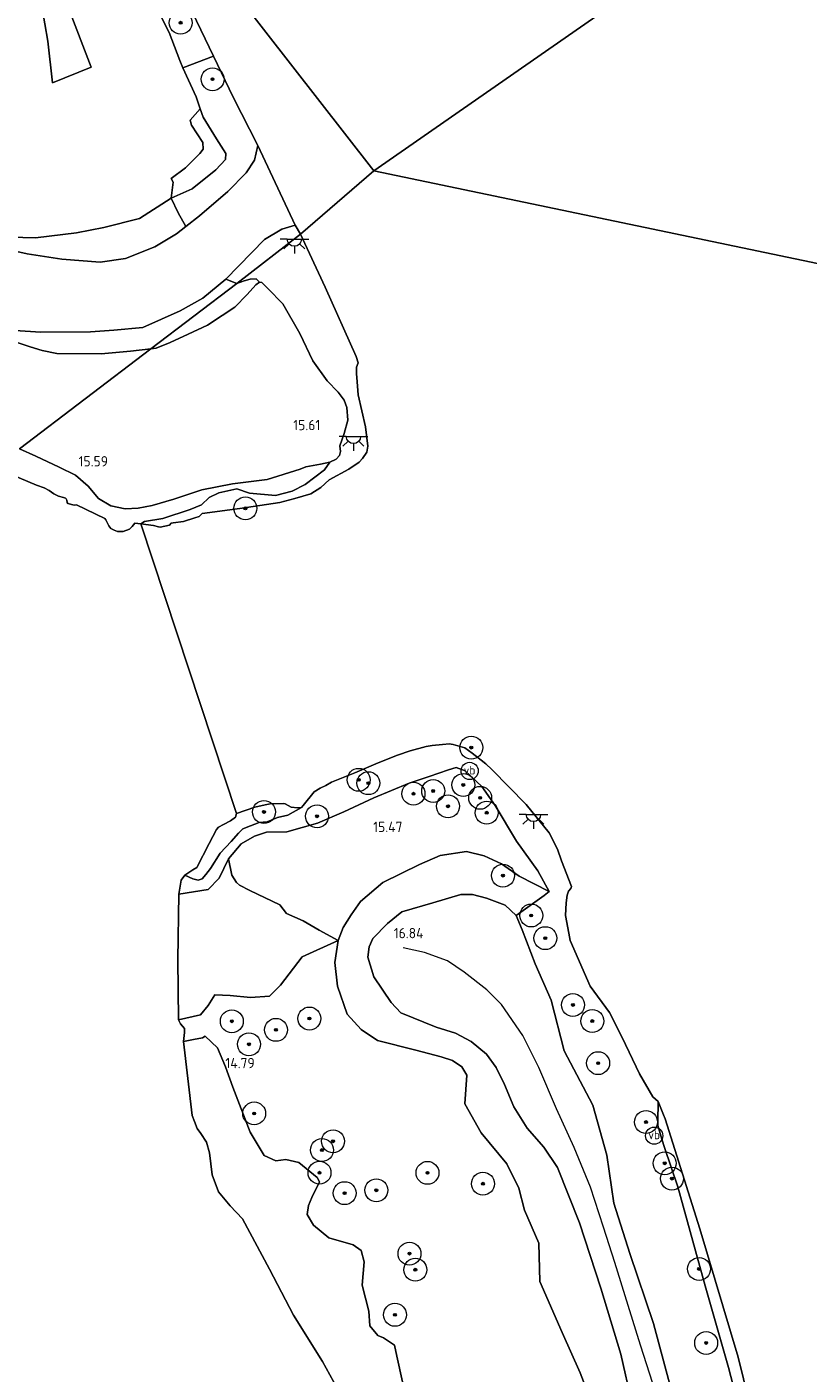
# Model space of a CAD drawing. Extents: x 196936 to 200438, y 361224 to 364196.
# Tile 132 of 256: x 198200 to 198337, y 362779 to 363014. Entities that reach past the tile are written whole.
import ezdxf
from ezdxf.enums import TextEntityAlignment as Align

# ---------------------------------------------------------------- set-up
doc = ezdxf.new("R2010")
doc.units = 0
for name, color, linetype, lineweight in [('B-ME-GR-BOOM-S', 90, 'Continuous', 25), ('B-ME-GR-GRAS-GV', 60, 'Continuous', 13), ('B-ME-GW-GROND_ZAND-GV', 7, 'Continuous', 18), ('B-ME-GW-OPHOGING_KRUIN-G', 90, 'Continuous', 18), ('B-ME-GW-TALUD_KRUIN-G', 90, 'Continuous', 18), ('B-ME-GW-TALUD_TEEN-G', 90, 'Continuous', 18), ('B-ME-IE-MEUBILAIR_WEGMEUBILAIR-S', 7, 'Continuous', 25), ('B-ME-OB-BEKLEDING_STEEN-GV', 30, 'Continuous', 18), ('B-ME-OB-BEKLEDING_STORTSTEEN-GV', 30, 'Continuous', 18), ('B-ME-OB-OEVERVOORZIENING-G', 7, 'Continuous', 18), ('B-ME-OG-HOOGTEPUNT-S', 7, 'Continuous', 25), ('B-ME-OG-TERREIN_GROEN-GV', 7, 'Continuous', 18), ('B-ME-OG-WATER_BEEK-GV', 150, 'Continuous', 18), ('B-ME-OG-WATER_POEL-GV', 7, 'Continuous', 18), ('B-ME-OG-WATER_RIVIER-GV', 130, 'Continuous', 18), ('B-ME-VH-VERHARDING_HALFVERHARDING-GV', 252, 'Continuous', 18), ('B-ME-VW-VERKEERSTEKEN_BORD-S', 7, 'Continuous', 25)]:
    doc.layers.add(name, color=color, linetype=linetype, lineweight=lineweight)
doc.styles.add('NLCS-ISO', font='NLCS-ISO.ttf')
doc.styles.add('NLCS-ISO-ANNOTATIVE-T18', font='NLCS-ISO.ttf', dxfattribs={"height": 1.8})

# ---------------------------------------------------------------- blocks, each defined once
blk = doc.blocks.new('SAL-HOOGTELABEL-SO')
at = {"color": 0, "linetype": 'ByBlock', "lineweight": -2, "style": 'NLCS-ISO-ANNOTATIVE-T18'}
blk.add_attdef('HOOGTE', text='', height=1.8, dxfattribs=at).set_placement((2.79, 0), align=Align.RIGHT)
blk = doc.blocks.new('SGR-BOOM_01-SO')
at = {"linetype": 'ByBlock', "lineweight": 18}
h = blk.add_hatch(color=0, dxfattribs=at)
h.dxf.hatch_style = 1
edge = h.paths.add_edge_path()
edge.add_arc((0, 0), 0.25, 0, 360)
at = {"color": 0, "linetype": 'ByBlock', "lineweight": 18}
for radius in [2, 0.25]:
    blk.add_circle((0, 0), radius, dxfattribs=at)
blk = doc.blocks.new('SKL-ET_OV_LICHTPUNT-SO')
at = {"color": 0, "linetype": 'ByBlock', "lineweight": 18}
for points in [[(-1.25, 0), (-2.5, 0)], [(1.25, 0), (2.5, 0)], [(-0.92, -0.85), (-1.83, -1.7)], [(0, -1.25), (0, -2.5)], [(0.92, -0.85), (1.83, -1.7)]]:
    blk.add_lwpolyline(points, dxfattribs=at)
blk.add_lwpolyline([(0, 0), (1.25, 0, -1), (-1.25, 0)], format="xyb", close=True, dxfattribs=at)
blk = doc.blocks.new('SIE-WEG_PAAL_VERKEERSBORD-SO')
at = {"color": 0, "linetype": 'ByBlock', "lineweight": 18}
blk.add_circle((0, 0), 1.5, dxfattribs=at)
at = {"color": 0, "linetype": 'ByBlock', "lineweight": 18, "style": 'NLCS-ISO'}
blk.add_text('vb', height=1.5, dxfattribs=at).set_placement((0, 0.13), align=Align.MIDDLE_CENTER)

msp = doc.modelspace()

# ---------------------------------------------------------------- linework, layer by layer
at = {"layer": 'B-ME-GR-GRAS-GV'}
for points in [[(198233.053, 363008.951, 14.4), (198227.669, 363006.953, 15.72), (198227.147, 363008.216, 15.72), (198225.27, 363013.081, 15.702), (198221.753, 363020.145, 15.686), (198218.401, 363026.616, 15.728), (198215.935, 363032.488, 15.749), (198213.049, 363037.683, 15.809), (198209.58, 363044.39, 15.86), (198206.946, 363049.683, 15.881), (198203.749, 363058.993, 15.894), (198200.334, 363066.254, 15.772), (198199.407, 363068.095, 15.894), (198201.383, 363065.573, 15.574), (198209.125, 363055.694, 14.774), (198217.81, 363044.519, 14.4), (198218.969, 363041.71, 14.4), (198221.562, 363034.661, 14.4), (198224.286, 363027.615, 14.4), (198227.864, 363019.809, 14.4)], [(198219.892, 362930.019, 14.954), (198217.632, 362929.908, 14.902), (198215.123, 362930.478, 14.942), (198212.942, 362931.713, 15.033), (198211.156, 362933.886, 15.372), (198208.971, 362935.784, 15.591), (198206.097, 362937.229, 15.762), (198202.05, 362939.126, 15.842), (198199.167, 362940.379, 15.84), (198222.091, 362957.845, 16.165), (198223.03, 362957.992, 16.176), (198225.461, 362958.971, 16.176), (198228.591, 362960.442, 16.12), (198231.984, 362961.973, 16.105), (198234.556, 362963.703, 16.041), (198236.78, 362965.15, 16.041), (198238.931, 362967.356, 16.025), (198240.413, 362969.022, 15.953), (198241.073, 362969.523, 15.965), (198241.463, 362969.427, 15.913), (198242.541, 362968.42, 15.953), (198245.151, 362965.715, 15.832), (198248.106, 362960.528, 15.708), (198250.384, 362955.794, 15.483), (198252.88, 362952.29, 15.455), (198254.792, 362950.293, 15.272), (198255.814, 362948.886, 15.183), (198256.328, 362947.601, 15.142), (198256.456, 362945.415, 15.089), (198255.848, 362943.086, 15.124), (198255.07, 362940.918, 15.163), (198255.204, 362939.934, 15.511), (198255.032, 362939.232, 15.666), (198254.422, 362938.595, 15.73), (198253.343, 362938.072, 15.762), (198251.688, 362937.731, 15.658), (198249.131, 362937.237, 15.507), (198248.164, 362936.852, 15.26), (198242.425, 362935.025, 15.161), (198236.359, 362934.313, 15.045), (198231.004, 362933.22, 15.037), (198226.121, 362931.644, 15.097), (198222.326, 362930.501, 15.005)], [(198285.942, 362871.902, 15.362), (198289.639, 362866.725, 15.286), (198291.639, 362863.123, 15.141), (198286.404, 362865.787, 15.727), (198283.322, 362867.948, 15.787), (198280.255, 362869.318, 15.747), (198277.21, 362870.102, 15.759), (198272.601, 362869.401, 15.747), (198268.975, 362867.796, 15.727), (198262.581, 362864.709, 15.783), (198258.7, 362861.383, 15.864), (198257.043, 362859.008, 15.88), (198255.638, 362856.82, 15.88), (198254.792, 362854.537, 15.88), (198251.498, 362856.36, 15.665), (198248.665, 362857.985, 15.484), (198245.754, 362859.289, 15.298), (198244.584, 362860.764, 15.339), (198239.384, 362863.307, 15.121), (198237.566, 362864.217, 15.075), (198237.043, 362864.685, 15.005), (198236.245, 362865.941, 15.013), (198235.656, 362868.83, 14.92), (198237.835, 362871.453, 14.963), (198240.169, 362872.756, 14.942), (198242.282, 362873.471, 15.006), (198245.814, 362873.525, 15.222), (198251.201, 362875.052, 15.303), (198255.758, 362877.019, 15.243), (198261.022, 362879.48, 15.189), (198267.179, 362882.029, 15.093), (198270.647, 362883.202, 15.012), (198274.074, 362884.341, 14.936), (198275.411, 362884.735, 14.947), (198276.932, 362884.204, 15.012), (198279.873, 362881.452, 15.152), (198282.215, 362878.155, 15.34)]]:
    msp.add_polyline3d(points, close=True, dxfattribs=at)
for points in [[(198198.847, 363032.716, 15.797), (198201.279, 363024.26, 15.766), (198203.086, 363017.631, 15.797), (198204.11, 363011.585, 15.818), (198204.961, 363004.314, 15.777), (198211.689, 363007.057, 15.722), (198207.743, 363017.379, 15.766), (198205.19, 363023.99, 15.79), (198202.407, 363031.877, 15.792), (198200.419, 363040.91, 15.842)], [(198221.753, 363020.145, 15.686), (198225.27, 363013.081, 15.702), (198227.147, 363008.216, 15.72), (198227.669, 363006.953, 15.72), (198230.015, 363001.861, 15.942), (198230.719, 362999.796, 15.949), (198228.935, 362997.782, 16.02), (198229.222, 362996.935, 16.024), (198231.151, 362993.868, 15.905), (198231.241, 362992.745, 15.905), (198230.636, 362991.988, 15.895), (198228.169, 362989.498, 15.979), (198225.66, 362987.591, 15.947), (198225.976, 362986.973, 15.954), (198225.645, 362984.167, 15.888), (198220.093, 362980.644, 15.96), (198213.898, 362979.046, 15.914), (198209.131, 362978.097, 15.653), (198201.982, 362977.265, 15.171), (198195.329, 362977.44, 14.817)], [(198196.698, 362959.694, 15.144), (198201.04, 362958.196, 15.56), (198203.128, 362957.597, 15.942), (198205.722, 362957.028, 16.084), (198213.457, 362957.004, 16.123), (198218.568, 362957.46, 16.157), (198222.091, 362957.845, 16.165), (198199.167, 362940.379, 15.84)], [(198300.275, 362770.575, 15.094), (198297.028, 362779.039, 15.089), (198293.896, 362786.108, 15.204), (198289.975, 362795.026, 15.2), (198289.818, 362801.698, 15.4), (198287.331, 362807.489, 15.465), (198286.312, 362811.305, 15.461), (198284.244, 362815.585, 15.424), (198279.755, 362820.993, 15.337), (198276.922, 362826.04, 15.498), (198277.273, 362831.055, 15.638), (198276.384, 362832.516, 15.626), (198274.746, 362833.62, 15.61), (198272.787, 362834.264, 15.57), (198268.333, 362835.391, 15.485), (198261.657, 362837.101, 15.275), (198258.802, 362839.001, 15.175), (198256.343, 362841.674, 15.219), (198254.682, 362846.6, 15.36), (198254.228, 362850.693, 15.694), (198254.792, 362854.537, 15.88), (198255.638, 362856.82, 15.88), (198257.043, 362859.008, 15.88), (198258.7, 362861.383, 15.864), (198262.581, 362864.709, 15.783), (198268.975, 362867.796, 15.727), (198272.601, 362869.401, 15.747), (198277.21, 362870.102, 15.759), (198280.255, 362869.318, 15.747), (198283.322, 362867.948, 15.787), (198286.404, 362865.787, 15.727), (198291.639, 362863.123, 15.141), (198290.755, 362862.422, 15.27), (198285.834, 362858.933, 16.374), (198283.952, 362860.715, 16.422), (198280.69, 362861.924, 16.535), (198278.21, 362862.612, 16.535), (198276.222, 362862.6, 16.502), (198271.318, 362861.148, 16.526), (198265.888, 362859.577, 16.398), (198263.405, 362857.535, 16.43), (198260.867, 362854.927, 16.422), (198260.174, 362853.442, 16.414), (198259.989, 362851.667, 16.237), (198261.043, 362848.183, 16.213), (198264.012, 362843.737, 16.092), (198265.719, 362841.914, 16.084), (198271.893, 362839.416, 16.076), (198275.272, 362838.344, 16.101), (198277.99, 362836.937, 16.141), (198280.673, 362834.711, 16.101), (198282.344, 362832.401, 16.157), (198283.843, 362829.389, 16.109), (198285.464, 362825.519, 16.165), (198287.786, 362821.809, 16.285), (198290.691, 362818.454, 16.326), (198293.051, 362814.9, 16.205), (198296.908, 362805.273, 16.285), (198300.659, 362793.853, 16.269), (198304.138, 362782.333, 16.229), (198306.039, 362773.845, 16.06)], [(198306.039, 362773.845, 16.06), (198304.138, 362782.333, 16.229), (198300.659, 362793.853, 16.269), (198296.908, 362805.273, 16.285), (198293.051, 362814.9, 16.205), (198290.691, 362818.454, 16.326), (198287.786, 362821.809, 16.285), (198285.464, 362825.519, 16.165), (198283.843, 362829.389, 16.109), (198282.344, 362832.401, 16.157), (198280.673, 362834.711, 16.101), (198277.99, 362836.937, 16.141), (198275.272, 362838.344, 16.101), (198271.893, 362839.416, 16.076), (198265.719, 362841.914, 16.084), (198264.012, 362843.737, 16.092), (198261.043, 362848.183, 16.213), (198259.989, 362851.667, 16.237), (198260.174, 362853.442, 16.414), (198260.867, 362854.927, 16.422), (198263.405, 362857.535, 16.43), (198265.888, 362859.577, 16.398), (198271.318, 362861.148, 16.526), (198276.222, 362862.6, 16.502), (198278.21, 362862.612, 16.535), (198280.69, 362861.924, 16.535), (198283.952, 362860.715, 16.422), (198285.834, 362858.933, 16.374), (198286.881, 362856.444, 16.358), (198289.161, 362850.504, 16.414), (198291.983, 362844.114, 16.439), (198294.211, 362835.299, 16.438), (198299.264, 362825.795, 16.197), (198301.693, 362817.095, 16.293), (198302.873, 362808.7, 16.374), (198305.692, 362799.906, 16.479), (198309.819, 362787.649, 16.478), (198313.545, 362773.752, 16.454)], [(198266.017, 362777.503, 14.688), (198265.047, 362781.994, 14.788), (198264.61, 362783.906, 14.838), (198262.728, 362785.18, 14.838), (198261.703, 362785.559, 14.751), (198260.315, 362787.272, 14.663), (198260.167, 362789.844, 14.58), (198258.985, 362794.344, 14.818), (198259.344, 362798.468, 14.701), (198258.795, 362800.45, 14.713), (198257.432, 362801.384, 14.659), (198253.181, 362802.634, 14.667), (198250.493, 362804.835, 14.809), (198249.357, 362806.702, 14.705), (198249.611, 362808.273, 14.713), (198250.21, 362809.675, 14.767), (198251.561, 362812.398, 14.968), (198251.11, 362813.195, 14.847), (198247.914, 362815.778, 14.876), (198245.641, 362816.332, 14.78), (198243.942, 362816.058, 14.788), (198241.849, 362816.997, 14.738), (198239.413, 362821.114, 14.893), (198236.418, 362828.935, 14.747), (198235.13, 362832.472, 14.667), (198233.711, 362835.826, 14.671), (198231.582, 362837.849, 14.638), (198231.128, 362837.573, 14.63), (198229.548, 362837.262, 14.705), (198227.772, 362836.904, 14.4), (198227.983, 362838.464, 14.4), (198227.989, 362839.183, 14.4), (198227.304, 362840.029, 14.4), (198226.911, 362840.676, 14.4), (198230.774, 362841.569, 14.569), (198232.121, 362843.219, 14.653), (198233.295, 362845.039, 14.653), (198235.939, 362844.954, 14.657), (198239.466, 362844.611, 14.857), (198242.815, 362844.81, 14.957), (198244.707, 362846.756, 14.912), (198248.536, 362851.712, 15.254), (198254.792, 362854.537, 15.88), (198254.228, 362850.693, 15.694), (198254.682, 362846.6, 15.36), (198256.343, 362841.674, 15.219), (198258.802, 362839.001, 15.175), (198261.657, 362837.101, 15.275), (198268.333, 362835.391, 15.485), (198272.787, 362834.264, 15.57), (198274.746, 362833.62, 15.61), (198276.384, 362832.516, 15.626), (198277.273, 362831.055, 15.638), (198276.922, 362826.04, 15.498), (198279.755, 362820.993, 15.337), (198284.244, 362815.585, 15.424), (198286.312, 362811.305, 15.461), (198287.331, 362807.489, 15.465), (198289.818, 362801.698, 15.4), (198289.975, 362795.026, 15.2), (198293.896, 362786.108, 15.204), (198297.028, 362779.039, 15.089), (198300.275, 362770.575, 15.094)]]:
    msp.add_polyline3d(points, dxfattribs=at)
at = {"layer": 'B-ME-GW-GROND_ZAND-GV'}
for points in [[(198195.329, 362977.44, 14.817), (198201.982, 362977.265, 15.171), (198209.131, 362978.097, 15.653), (198213.898, 362979.046, 15.914), (198220.093, 362980.644, 15.96), (198225.645, 362984.167, 15.888), (198226.891, 362981.622, 14.998), (198228.18, 362979.204, 14.4), (198226.58, 362977.962, 14.4), (198222.792, 362975.68, 14.4), (198217.665, 362973.641, 14.4), (198213.268, 362972.991, 14.4), (198206.59, 362973.5, 14.4), (198200.509, 362974.47, 14.4), (198194.258, 362975.869, 14.4)], [(198198.371, 362961.097, 14.4), (198202.908, 362960.803, 14.4), (198211.546, 362960.863, 14.4), (198215.632, 362961.107, 14.4), (198220.697, 362961.617, 14.4), (198227.246, 362964.495, 14.4), (198231.159, 362966.743, 14.4), (198235.205, 362970.048, 14.4), (198237.079, 362969.264, 15.072), (198222.091, 362957.845, 16.165), (198218.568, 362957.46, 16.157), (198213.457, 362957.004, 16.123), (198205.722, 362957.028, 16.084), (198203.128, 362957.597, 15.942), (198201.04, 362958.196, 15.56), (198196.698, 362959.694, 15.144)], [(198199.167, 362940.379, 15.84), (198202.05, 362939.126, 15.842), (198206.097, 362937.229, 15.762), (198208.971, 362935.784, 15.591), (198211.156, 362933.886, 15.372), (198212.942, 362931.713, 15.033), (198215.123, 362930.478, 14.942), (198217.632, 362929.908, 14.902), (198219.892, 362930.019, 14.954), (198222.326, 362930.501, 15.005), (198226.121, 362931.644, 15.097), (198231.004, 362933.22, 15.037), (198236.359, 362934.313, 15.045), (198242.425, 362935.025, 15.161), (198248.164, 362936.852, 15.26), (198249.131, 362937.237, 15.507), (198251.688, 362937.731, 15.658), (198253.343, 362938.072, 15.762), (198252.402, 362936.75, 14.89), (198249.018, 362934.181, 14.689), (198246.775, 362932.989, 14.684), (198243.881, 362932.252, 14.614), (198239.32, 362932.685, 14.639), (198237.086, 362933.442, 14.779), (198233.941, 362932.724, 14.717), (198232.297, 362931.894, 14.647), (198230.924, 362930.617, 14.651), (198228.99, 362929.816, 14.66), (198224.2, 362928.268, 14.594), (198221.014, 362927.73, 14.503), (198220.367, 362927.336, 14.4), (198219.316, 362927.401, 14.4), (198218.835, 362926.834, 14.4), (198218.384, 362926.388, 14.4), (198217.257, 362925.978, 14.4), (198216.309, 362925.952, 14.4), (198215.682, 362926.19, 14.4), (198215.116, 362926.5, 14.4), (198214.76, 362926.971, 14.4), (198214.587, 362927.313, 14.4), (198214.25, 362928.037, 14.4), (198214.047, 362928.258, 14.4), (198209.102, 362930.619, 14.4), (198208.699, 362930.546, 14.4), (198207.618, 362930.853, 14.4), (198207.496, 362931.053, 14.4), (198207.463, 362931.447, 14.4), (198207.351, 362931.688, 14.4), (198207.199, 362931.768, 14.4), (198206.845, 362931.897, 14.4), (198205.957, 362932.113, 14.4), (198205.158, 362932.522, 14.4), (198204.358, 362933.102, 14.4), (198203.488, 362933.571, 14.4), (198202.154, 362934.068, 14.4), (198194.907, 362937.117, 14.4)]]:
    msp.add_polyline3d(points, dxfattribs=at)
msp.add_polyline3d([(198223.03, 362957.992, 16.176), (198222.091, 362957.845, 16.165), (198237.079, 362969.264, 15.072), (198238.372, 362969.757, 15.289), (198239.46, 362970.043, 15.524), (198240.49, 362970.089, 15.668), (198241.073, 362969.523, 15.965), (198240.413, 362969.022, 15.953), (198238.931, 362967.356, 16.025), (198236.78, 362965.15, 16.041), (198234.556, 362963.703, 16.041), (198231.984, 362961.973, 16.105), (198228.591, 362960.442, 16.12), (198225.461, 362958.971, 16.176)], close=True, dxfattribs=at)
at = {"layer": 'B-ME-GW-OPHOGING_KRUIN-G'}
msp.add_polyline3d([(198309.725, 362777.182, 16.423), (198307.555, 362783.884, 16.444), (198305.412, 362790.812, 16.487), (198303.069, 362798.336, 16.53), (198301.107, 362804.518, 16.498), (198298.813, 362811.463, 16.53), (198295.949, 362818.436, 16.594), (198292.866, 362825.167, 16.675), (198289.835, 362832.349, 16.573), (198287.008, 362837.982, 16.541), (198283.275, 362843.374, 16.616), (198280.747, 362845.956, 16.734), (198276.787, 362849.045, 16.734), (198273.846, 362851.025, 16.755), (198269.847, 362852.439, 16.798), (198266.121, 362853.249, 16.884)], dxfattribs=at)
at = {"layer": 'B-ME-GW-TALUD_KRUIN-G'}
for points in [[(198221.753, 363020.145, 15.686), (198225.27, 363013.081, 15.702), (198227.147, 363008.216, 15.72), (198227.669, 363006.953, 15.72), (198230.015, 363001.861, 15.942), (198230.719, 362999.796, 15.949), (198231.25, 362998.317, 15.897), (198233.543, 362994.562, 15.775), (198235.206, 362991.955, 15.752), (198235.13, 362990.913, 15.767), (198233.447, 362989.115, 15.847), (198229.288, 362985.822, 15.866), (198225.645, 362984.167, 15.888), (198220.093, 362980.644, 15.96), (198213.898, 362979.046, 15.914), (198209.131, 362978.097, 15.653), (198201.982, 362977.265, 15.171), (198195.329, 362977.44, 14.817)], [(198154.15, 362978.388, 14.984), (198157.781, 362976.085, 14.987), (198163.974, 362973.141, 15.008), (198171.262, 362969.724, 15.05), (198176.778, 362967.183, 15.071), (198183.909, 362964.14, 14.974), (198190.15, 362961.731, 14.956), (198196.698, 362959.694, 15.144), (198201.04, 362958.196, 15.56), (198203.128, 362957.597, 15.942), (198205.722, 362957.028, 16.084), (198213.457, 362957.004, 16.123), (198218.568, 362957.46, 16.157), (198222.091, 362957.845, 16.165)], [(198222.091, 362957.845, 16.165), (198223.03, 362957.992, 16.176), (198225.461, 362958.971, 16.176), (198228.591, 362960.442, 16.12), (198231.984, 362961.973, 16.105), (198234.556, 362963.703, 16.041), (198236.78, 362965.15, 16.041), (198238.931, 362967.356, 16.025), (198240.413, 362969.022, 15.953), (198241.073, 362969.523, 15.965), (198241.463, 362969.427, 15.913), (198242.541, 362968.42, 15.953), (198245.151, 362965.715, 15.832), (198248.106, 362960.528, 15.708), (198250.384, 362955.794, 15.483), (198252.88, 362952.29, 15.455), (198254.792, 362950.293, 15.272), (198255.814, 362948.886, 15.183), (198256.328, 362947.601, 15.142), (198256.456, 362945.415, 15.089), (198255.848, 362943.086, 15.124), (198255.07, 362940.918, 15.163), (198255.204, 362939.934, 15.511), (198255.032, 362939.232, 15.666), (198254.422, 362938.595, 15.73), (198253.343, 362938.072, 15.762), (198251.688, 362937.731, 15.658), (198249.131, 362937.237, 15.507), (198248.164, 362936.852, 15.26), (198242.425, 362935.025, 15.161), (198236.359, 362934.313, 15.045), (198231.004, 362933.22, 15.037), (198226.121, 362931.644, 15.097), (198222.326, 362930.501, 15.005), (198219.892, 362930.019, 14.954), (198217.632, 362929.908, 14.902), (198215.123, 362930.478, 14.942), (198212.942, 362931.713, 15.033), (198211.156, 362933.886, 15.372), (198208.971, 362935.784, 15.591), (198206.097, 362937.229, 15.762), (198202.05, 362939.126, 15.842), (198199.167, 362940.379, 15.84)], [(198227.012, 362862.661, 14.4), (198232.122, 362863.436, 14.902), (198234.003, 362865.456, 14.899), (198235.656, 362868.83, 14.92), (198237.835, 362871.453, 14.963), (198240.169, 362872.756, 14.942), (198242.282, 362873.471, 15.006), (198245.814, 362873.525, 15.222), (198251.201, 362875.052, 15.303), (198255.758, 362877.019, 15.243), (198261.022, 362879.48, 15.189), (198267.179, 362882.029, 15.093), (198270.647, 362883.202, 15.012), (198274.074, 362884.341, 14.936), (198275.411, 362884.735, 14.947), (198276.932, 362884.204, 15.012), (198279.873, 362881.452, 15.152), (198282.215, 362878.155, 15.34), (198285.942, 362871.902, 15.362), (198289.639, 362866.725, 15.286), (198291.639, 362863.123, 15.141)], [(198306.039, 362773.845, 16.06), (198304.138, 362782.333, 16.229), (198300.659, 362793.853, 16.269), (198296.908, 362805.273, 16.285), (198293.051, 362814.9, 16.205), (198290.691, 362818.454, 16.326), (198287.786, 362821.809, 16.285), (198285.464, 362825.519, 16.165), (198283.843, 362829.389, 16.109), (198282.344, 362832.401, 16.157), (198280.673, 362834.711, 16.101), (198277.99, 362836.937, 16.141), (198275.272, 362838.344, 16.101), (198271.893, 362839.416, 16.076), (198265.719, 362841.914, 16.084), (198264.012, 362843.737, 16.092), (198261.043, 362848.183, 16.213), (198259.989, 362851.667, 16.237), (198260.174, 362853.442, 16.414), (198260.867, 362854.927, 16.422), (198263.405, 362857.535, 16.43), (198265.888, 362859.577, 16.398), (198271.318, 362861.148, 16.526), (198276.222, 362862.6, 16.502), (198278.21, 362862.612, 16.535), (198280.69, 362861.924, 16.535), (198283.952, 362860.715, 16.422), (198285.834, 362858.933, 16.374), (198286.881, 362856.444, 16.358), (198289.161, 362850.504, 16.414), (198291.983, 362844.114, 16.439), (198294.211, 362835.299, 16.438), (198299.264, 362825.795, 16.197), (198301.693, 362817.095, 16.293), (198302.873, 362808.7, 16.374), (198305.692, 362799.906, 16.479), (198309.819, 362787.649, 16.478), (198313.545, 362773.752, 16.454)]]:
    msp.add_polyline3d(points, dxfattribs=at)
at = {"layer": 'B-ME-GW-TALUD_TEEN-G'}
msp.add_polyline3d([(198291.639, 362863.123, 15.141), (198286.404, 362865.787, 15.727), (198283.322, 362867.948, 15.787), (198280.255, 362869.318, 15.747), (198277.21, 362870.102, 15.759), (198272.601, 362869.401, 15.747), (198268.975, 362867.796, 15.727), (198262.581, 362864.709, 15.783), (198258.7, 362861.383, 15.864), (198257.043, 362859.008, 15.88), (198255.638, 362856.82, 15.88), (198254.792, 362854.537, 15.88), (198254.228, 362850.693, 15.694), (198254.682, 362846.6, 15.36), (198256.343, 362841.674, 15.219), (198258.802, 362839.001, 15.175), (198261.657, 362837.101, 15.275), (198268.333, 362835.391, 15.485), (198272.787, 362834.264, 15.57), (198274.746, 362833.62, 15.61), (198276.384, 362832.516, 15.626), (198277.273, 362831.055, 15.638), (198276.922, 362826.04, 15.498), (198279.755, 362820.993, 15.337), (198284.244, 362815.585, 15.424), (198286.312, 362811.305, 15.461), (198287.331, 362807.489, 15.465), (198289.818, 362801.698, 15.4), (198289.975, 362795.026, 15.2), (198293.896, 362786.108, 15.204), (198297.028, 362779.039, 15.089), (198300.275, 362770.575, 15.094)], dxfattribs=at)
at = {"layer": 'B-ME-OB-BEKLEDING_STEEN-GV'}
for points in [[(198230.583, 362981.069, 14.4), (198228.18, 362979.204, 14.4), (198226.891, 362981.622, 14.998), (198225.645, 362984.167, 15.888), (198229.288, 362985.822, 15.866), (198233.447, 362989.115, 15.847), (198235.13, 362990.913, 15.767), (198235.206, 362991.955, 15.752), (198233.543, 362994.562, 15.775), (198231.25, 362998.317, 15.897), (198230.719, 362999.796, 15.949), (198230.015, 363001.861, 15.942), (198227.669, 363006.953, 15.72), (198233.053, 363008.951, 14.4), (198236.47, 363001.818, 14.4), (198240.79, 362993.397, 14.4), (198240.208, 362990.84, 14.4), (198238.734, 362988.579, 14.4), (198235.545, 362985.314, 14.4)], [(198229.288, 362985.822, 15.866), (198225.645, 362984.167, 15.888), (198225.976, 362986.973, 15.954), (198225.66, 362987.591, 15.947), (198228.169, 362989.498, 15.979), (198230.636, 362991.988, 15.895), (198231.241, 362992.745, 15.905), (198231.151, 362993.868, 15.905), (198229.222, 362996.935, 16.024), (198228.935, 362997.782, 16.02), (198230.719, 362999.796, 15.949), (198231.25, 362998.317, 15.897), (198233.543, 362994.562, 15.775), (198235.206, 362991.955, 15.752), (198235.13, 362990.913, 15.767), (198233.447, 362989.115, 15.847)], [(198248.23, 362977.917, 14.4), (198252.515, 362968.609, 14.4), (198257.96, 362956.539, 14.4), (198258.289, 362955.432, 14.4), (198257.981, 362954.694, 14.4), (198257.998, 362953.534, 14.4), (198258.127, 362952.133, 14.4), (198258.292, 362949.825, 14.4), (198259.545, 362944.256, 14.4), (198259.808, 362942.351, 14.4), (198259.998, 362940.85, 14.4), (198259.792, 362939.83, 14.4), (198259.012, 362938.736, 14.4), (198258.471, 362938.098, 14.4), (198256.664, 362936.827, 14.4), (198253.216, 362934.971, 14.4), (198251.781, 362933.652, 14.4), (198250.013, 362932.542, 14.4), (198247.254, 362931.76, 14.4), (198244.637, 362931.029, 14.4), (198237.614, 362929.959, 14.4), (198231.074, 362929.114, 14.4), (198230.513, 362928.566, 14.4), (198229.778, 362928.36, 14.4), (198227.775, 362927.693, 14.4), (198225.971, 362927.491, 14.4), (198225.649, 362927.398, 14.4), (198225.358, 362927.084, 14.4), (198223.727, 362926.711, 14.4), (198223.444, 362926.78, 14.4), (198222.555, 362926.997, 14.4), (198220.367, 362927.336, 14.4), (198221.014, 362927.73, 14.503), (198224.2, 362928.268, 14.594), (198228.99, 362929.816, 14.66), (198230.924, 362930.617, 14.651), (198232.297, 362931.894, 14.647), (198233.941, 362932.724, 14.717), (198237.086, 362933.442, 14.779), (198239.32, 362932.685, 14.639), (198243.881, 362932.252, 14.614), (198246.775, 362932.989, 14.684), (198249.018, 362934.181, 14.689), (198252.402, 362936.75, 14.89), (198253.343, 362938.072, 15.762), (198254.422, 362938.595, 15.73), (198255.032, 362939.232, 15.666), (198255.204, 362939.934, 15.511), (198255.07, 362940.918, 15.163), (198255.848, 362943.086, 15.124), (198256.456, 362945.415, 15.089), (198256.328, 362947.601, 15.142), (198255.814, 362948.886, 15.183), (198254.792, 362950.293, 15.272), (198252.88, 362952.29, 15.455), (198250.384, 362955.794, 15.483), (198248.106, 362960.528, 15.708), (198245.151, 362965.715, 15.832), (198242.541, 362968.42, 15.953), (198241.463, 362969.427, 15.913), (198241.073, 362969.523, 15.965), (198240.49, 362970.089, 15.668), (198239.46, 362970.043, 15.524), (198238.372, 362969.757, 15.289), (198237.079, 362969.264, 15.072)], [(198248.23, 362977.917, 14.4), (198237.079, 362969.264, 15.072), (198235.205, 362970.048, 14.4), (198241.963, 362976.938, 14.4), (198244.989, 362978.76, 14.4), (198247.26, 362979.437, 14.4)]]:
    msp.add_polyline3d(points, close=True, dxfattribs=at)
msp.add_polyline3d([(198313.545, 362773.752, 16.454), (198309.819, 362787.649, 16.478), (198305.692, 362799.906, 16.479), (198302.873, 362808.7, 16.374), (198301.693, 362817.095, 16.293), (198299.264, 362825.795, 16.197), (198294.211, 362835.299, 16.438), (198291.983, 362844.114, 16.439), (198289.161, 362850.504, 16.414), (198286.881, 362856.444, 16.358), (198285.834, 362858.933, 16.374), (198290.755, 362862.422, 15.27), (198291.639, 362863.123, 15.141), (198289.639, 362866.725, 15.286), (198285.942, 362871.902, 15.362), (198282.215, 362878.155, 15.34), (198279.873, 362881.452, 15.152), (198276.932, 362884.204, 15.012), (198275.411, 362884.735, 14.947), (198274.074, 362884.341, 14.936), (198270.647, 362883.202, 15.012), (198267.179, 362882.029, 15.093), (198261.022, 362879.48, 15.189), (198255.758, 362877.019, 15.243), (198251.201, 362875.052, 15.303), (198245.814, 362873.525, 15.222), (198242.282, 362873.471, 15.006), (198240.169, 362872.756, 14.942), (198237.835, 362871.453, 14.963), (198235.656, 362868.83, 14.92), (198234.003, 362865.456, 14.899), (198232.122, 362863.436, 14.902), (198227.012, 362862.661, 14.4), (198227.388, 362865.072, 14.4), (198228.032, 362865.975, 14.4), (198229.419, 362865.338, 14.437), (198230.38, 362865.061, 14.483), (198231.085, 362865.318, 14.479), (198231.696, 362866.068, 14.512), (198232.517, 362867.153, 14.621), (198234.196, 362869.829, 14.6), (198236.101, 362871.849, 14.608), (198237.395, 362873.291, 14.562), (198238.177, 362874.042, 14.6), (198239.506, 362874.575, 14.616), (198241.017, 362875.15, 14.704), (198242.379, 362875.29, 14.662), (198244.232, 362876.038, 14.687), (198246.006, 362876.463, 14.587), (198248.411, 362877.802, 14.4), (198248.708, 362878.153, 14.4), (198250.597, 362880.488, 14.4), (198251.651, 362881.163, 14.4), (198252.616, 362881.647, 14.4), (198253.641, 362882.202, 14.4), (198257.723, 362883.833, 14.4), (198261.745, 362885.563, 14.4), (198265.17, 362886.93, 14.4), (198267.381, 362887.662, 14.4), (198270.151, 362888.426, 14.4), (198271.208, 362888.592, 14.4), (198272.993, 362888.792, 14.4), (198274.2, 362888.879, 14.4), (198274.49, 362888.851, 14.4), (198274.85, 362888.763, 14.4), (198276.91, 362888.176, 14.4), (198277.559, 362887.721, 14.4), (198278.172, 362887.275, 14.4), (198279.776, 362886.037, 14.4), (198280.588, 362885.374, 14.4), (198281.621, 362884.402, 14.4), (198287.595, 362878.329, 14.4), (198291.586, 362873.332, 14.4), (198293.06, 362870.517, 14.4), (198293.75, 362868.485, 14.4), (198295.493, 362863.994, 14.4), (198295.406, 362863.635, 14.4), (198294.96, 362863.194, 14.4), (198294.735, 362862.445, 14.4), (198294.583, 362861.128, 14.4), (198294.466, 362858.913, 14.4), (198295.023, 362855.816, 14.4), (198295.26, 362854.531, 14.4), (198298.786, 362846.605, 14.4), (198302.145, 362841.979, 14.4), (198304.382, 362837.624, 14.4), (198307.4, 362831.261, 14.4), (198309.727, 362827.266, 14.4), (198310.619, 362826.414, 14.4), (198310.58, 362822.903, 14.617), (198310.554, 362822.273, 14.613), (198311.278, 362819.847, 14.613), (198311.727, 362818.38, 14.609), (198314.097, 362811.563, 14.679), (198318.826, 362794.249, 14.671), (198322.897, 362779.98, 14.675), (198327.171, 362763.584, 14.675)], dxfattribs=at)
at = {"layer": 'B-ME-OB-BEKLEDING_STORTSTEEN-GV'}
msp.add_polyline3d([(198246.597, 362877.82, 14.4), (198247.674, 362877.727, 14.4), (198248.411, 362877.802, 14.4), (198246.006, 362876.463, 14.587), (198244.232, 362876.038, 14.687), (198242.379, 362875.29, 14.662), (198241.017, 362875.15, 14.704), (198239.506, 362874.575, 14.616), (198238.177, 362874.042, 14.6), (198237.395, 362873.291, 14.562), (198236.101, 362871.849, 14.608), (198234.196, 362869.829, 14.6), (198232.517, 362867.153, 14.621), (198231.696, 362866.068, 14.512), (198231.085, 362865.318, 14.479), (198230.38, 362865.061, 14.483), (198229.419, 362865.338, 14.437), (198228.032, 362865.975, 14.4), (198229.446, 362866.902, 14.4), (198230.143, 362867.326, 14.4), (198232.267, 362871.516, 14.4), (198233.532, 362873.921, 14.4), (198233.926, 362874.314, 14.4), (198234.771, 362874.828, 14.4), (198235.985, 362875.464, 14.4), (198236.86, 362876.098, 14.4), (198237.05, 362876.726, 14.4), (198240.238, 362877.812, 14.4), (198242.041, 362878.262, 14.4), (198242.935, 362878.417, 14.4), (198245.199, 362878.5, 14.4), (198245.559, 362878.413, 14.4)], close=True, dxfattribs=at)
msp.add_polyline3d([(198327.171, 362763.584, 14.675), (198322.897, 362779.98, 14.675), (198318.826, 362794.249, 14.671), (198314.097, 362811.563, 14.679), (198311.727, 362818.38, 14.609), (198311.278, 362819.847, 14.613), (198310.554, 362822.273, 14.613), (198310.58, 362822.903, 14.617), (198310.619, 362826.414, 14.4), (198311.593, 362824.122, 14.4), (198311.883, 362823.44, 14.4), (198317.898, 362804.202, 14.4), (198324.62, 362781.788, 14.4), (198329.277, 362762.881, 14.4)], dxfattribs=at)
at = {"layer": 'B-ME-OB-OEVERVOORZIENING-G'}
for points in [[(198217.81, 363044.519, 14.4), (198218.969, 363041.71, 14.4), (198221.562, 363034.661, 14.4), (198224.286, 363027.615, 14.4), (198227.864, 363019.809, 14.4), (198233.053, 363008.951, 14.4), (198236.47, 363001.818, 14.4), (198240.79, 362993.397, 14.4)], [(198220.367, 362927.336, 14.4), (198222.555, 362926.997, 14.4), (198223.444, 362926.78, 14.4), (198223.727, 362926.711, 14.4), (198225.358, 362927.084, 14.4), (198225.649, 362927.398, 14.4), (198225.971, 362927.491, 14.4), (198227.775, 362927.693, 14.4), (198229.778, 362928.36, 14.4), (198230.513, 362928.566, 14.4), (198231.074, 362929.114, 14.4), (198237.614, 362929.959, 14.4), (198244.637, 362931.029, 14.4), (198247.254, 362931.76, 14.4), (198250.013, 362932.542, 14.4), (198251.781, 362933.652, 14.4), (198253.216, 362934.971, 14.4), (198256.664, 362936.827, 14.4), (198258.471, 362938.098, 14.4), (198259.012, 362938.736, 14.4), (198259.792, 362939.83, 14.4), (198259.998, 362940.85, 14.4), (198259.808, 362942.351, 14.4), (198259.545, 362944.256, 14.4), (198258.292, 362949.825, 14.4), (198258.127, 362952.133, 14.4), (198257.998, 362953.534, 14.4), (198257.981, 362954.694, 14.4), (198258.289, 362955.432, 14.4), (198257.96, 362956.539, 14.4), (198252.515, 362968.609, 14.4), (198248.23, 362977.917, 14.4)], [(198247.26, 362979.437, 14.4), (198248.23, 362977.917, 14.4)], [(198295.493, 362863.994, 14.4), (198293.75, 362868.485, 14.4), (198293.06, 362870.517, 14.4), (198291.586, 362873.332, 14.4), (198287.595, 362878.329, 14.4), (198281.621, 362884.402, 14.4), (198280.588, 362885.374, 14.4), (198279.776, 362886.037, 14.4), (198278.172, 362887.275, 14.4), (198277.559, 362887.721, 14.4), (198276.91, 362888.176, 14.4), (198274.85, 362888.763, 14.4), (198274.49, 362888.851, 14.4), (198274.2, 362888.879, 14.4), (198272.993, 362888.792, 14.4), (198271.208, 362888.592, 14.4), (198270.151, 362888.426, 14.4), (198267.381, 362887.662, 14.4), (198265.17, 362886.93, 14.4), (198261.745, 362885.563, 14.4), (198257.723, 362883.833, 14.4), (198253.641, 362882.202, 14.4), (198252.616, 362881.647, 14.4), (198251.651, 362881.163, 14.4), (198250.597, 362880.488, 14.4), (198248.708, 362878.153, 14.4), (198248.411, 362877.802, 14.4), (198247.674, 362877.727, 14.4), (198246.597, 362877.82, 14.4), (198245.559, 362878.413, 14.4), (198245.199, 362878.5, 14.4), (198242.935, 362878.417, 14.4), (198242.041, 362878.262, 14.4), (198240.238, 362877.812, 14.4), (198237.05, 362876.726, 14.4)], [(198329.277, 362762.881, 14.4), (198324.62, 362781.788, 14.4), (198317.898, 362804.202, 14.4), (198311.883, 362823.44, 14.4), (198311.593, 362824.122, 14.4), (198310.619, 362826.414, 14.4), (198309.727, 362827.266, 14.4), (198307.4, 362831.261, 14.4), (198304.382, 362837.624, 14.4), (198302.145, 362841.979, 14.4), (198298.786, 362846.605, 14.4), (198295.26, 362854.531, 14.4), (198295.023, 362855.816, 14.4), (198294.466, 362858.913, 14.4), (198294.583, 362861.128, 14.4), (198294.735, 362862.445, 14.4), (198294.96, 362863.194, 14.4), (198295.406, 362863.635, 14.4), (198295.493, 362863.994, 14.4)]]:
    msp.add_polyline3d(points, dxfattribs=at)
at = {"layer": 'B-ME-OG-TERREIN_GROEN-GV'}
msp.add_polyline3d([(198244.707, 362846.756, 14.912), (198242.815, 362844.81, 14.957), (198239.466, 362844.611, 14.857), (198235.939, 362844.954, 14.657), (198233.295, 362845.039, 14.653), (198232.121, 362843.219, 14.653), (198230.774, 362841.569, 14.569), (198226.911, 362840.676, 14.4), (198226.809, 362851.218, 14.4), (198227.012, 362862.661, 14.4), (198232.122, 362863.436, 14.902), (198234.003, 362865.456, 14.899), (198235.656, 362868.83, 14.92), (198236.245, 362865.941, 15.013), (198237.043, 362864.685, 15.005), (198237.566, 362864.217, 15.075), (198239.384, 362863.307, 15.121), (198244.584, 362860.764, 15.339), (198245.754, 362859.289, 15.298), (198248.665, 362857.985, 15.484), (198251.498, 362856.36, 15.665), (198254.792, 362854.537, 15.88), (198248.536, 362851.712, 15.254)], close=True, dxfattribs=at)
msp.add_polyline3d([(198254.627, 362776.413, 14.4), (198252.072, 362781.065, 14.4), (198246.998, 362789.129, 14.4), (198242.804, 362797.149, 14.4), (198238.086, 362805.976, 14.4), (198235.924, 362808.241, 14.4), (198233.891, 362810.688, 14.4), (198232.785, 362813.629, 14.4), (198232.363, 362817.464, 14.4), (198231.802, 362819.339, 14.4), (198230.814, 362820.853, 14.4), (198230.179, 362821.728, 14.4), (198229.712, 362822.945, 14.4), (198229.287, 362823.981, 14.4), (198227.772, 362836.904, 14.4), (198229.548, 362837.262, 14.705), (198231.128, 362837.573, 14.63), (198231.582, 362837.849, 14.638), (198233.711, 362835.826, 14.671), (198235.13, 362832.472, 14.667), (198236.418, 362828.935, 14.747), (198239.413, 362821.114, 14.893), (198241.849, 362816.997, 14.738), (198243.942, 362816.058, 14.788), (198245.641, 362816.332, 14.78), (198247.914, 362815.778, 14.876), (198251.11, 362813.195, 14.847), (198251.561, 362812.398, 14.968), (198250.21, 362809.675, 14.767), (198249.611, 362808.273, 14.713), (198249.357, 362806.702, 14.705), (198250.493, 362804.835, 14.809), (198253.181, 362802.634, 14.667), (198257.432, 362801.384, 14.659), (198258.795, 362800.45, 14.713), (198259.344, 362798.468, 14.701), (198258.985, 362794.344, 14.818), (198260.167, 362789.844, 14.58), (198260.315, 362787.272, 14.663), (198261.703, 362785.559, 14.751), (198262.728, 362785.18, 14.838), (198264.61, 362783.906, 14.838), (198265.047, 362781.994, 14.788), (198266.017, 362777.503, 14.688)], dxfattribs=at)
at = {"layer": 'B-ME-OG-WATER_BEEK-GV'}
msp.add_polyline3d([(198194.258, 362975.869, 14.4), (198200.509, 362974.47, 14.4), (198206.59, 362973.5, 14.4), (198213.268, 362972.991, 14.4), (198217.665, 362973.641, 14.4), (198222.792, 362975.68, 14.4), (198226.58, 362977.962, 14.4), (198228.18, 362979.204, 14.4), (198230.583, 362981.069, 14.4), (198235.545, 362985.314, 14.4), (198238.734, 362988.579, 14.4), (198240.208, 362990.84, 14.4), (198240.79, 362993.397, 14.4), (198247.26, 362979.437, 14.4), (198244.989, 362978.76, 14.4), (198241.963, 362976.938, 14.4), (198235.205, 362970.048, 14.4), (198231.159, 362966.743, 14.4), (198227.246, 362964.495, 14.4), (198220.697, 362961.617, 14.4), (198215.632, 362961.107, 14.4), (198211.546, 362960.863, 14.4), (198202.908, 362960.803, 14.4), (198198.371, 362961.097, 14.4)], dxfattribs=at)
at = {"layer": 'B-ME-OG-WATER_POEL-GV'}
msp.add_polyline3d([(198194.907, 362937.117, 14.4), (198202.154, 362934.068, 14.4), (198203.488, 362933.571, 14.4), (198204.358, 362933.102, 14.4), (198205.158, 362932.522, 14.4), (198205.957, 362932.113, 14.4), (198206.845, 362931.897, 14.4), (198207.199, 362931.768, 14.4), (198207.351, 362931.688, 14.4), (198207.463, 362931.447, 14.4), (198207.496, 362931.053, 14.4), (198207.618, 362930.853, 14.4), (198208.699, 362930.546, 14.4), (198209.102, 362930.619, 14.4), (198214.047, 362928.258, 14.4), (198214.25, 362928.037, 14.4), (198214.587, 362927.313, 14.4), (198214.76, 362926.971, 14.4), (198215.116, 362926.5, 14.4), (198215.682, 362926.19, 14.4), (198216.309, 362925.952, 14.4), (198217.257, 362925.978, 14.4), (198218.384, 362926.388, 14.4), (198218.835, 362926.834, 14.4), (198219.316, 362927.401, 14.4), (198220.367, 362927.336, 14.4), (198237.05, 362876.726, 14.4), (198236.86, 362876.098, 14.4), (198235.985, 362875.464, 14.4), (198234.771, 362874.828, 14.4), (198233.926, 362874.314, 14.4), (198233.532, 362873.921, 14.4), (198232.267, 362871.516, 14.4), (198230.143, 362867.326, 14.4), (198229.446, 362866.902, 14.4), (198228.032, 362865.975, 14.4), (198227.388, 362865.072, 14.4), (198227.012, 362862.661, 14.4), (198226.809, 362851.218, 14.4), (198226.911, 362840.676, 14.4), (198227.304, 362840.029, 14.4), (198227.989, 362839.183, 14.4), (198227.983, 362838.464, 14.4), (198227.772, 362836.904, 14.4), (198229.287, 362823.981, 14.4), (198229.712, 362822.945, 14.4), (198230.179, 362821.728, 14.4), (198230.814, 362820.853, 14.4), (198231.802, 362819.339, 14.4), (198232.363, 362817.464, 14.4), (198232.785, 362813.629, 14.4), (198233.891, 362810.688, 14.4), (198235.924, 362808.241, 14.4), (198238.086, 362805.976, 14.4), (198242.804, 362797.149, 14.4), (198246.998, 362789.129, 14.4), (198252.072, 362781.065, 14.4), (198254.627, 362776.413, 14.4)], dxfattribs=at)
at = {"layer": 'B-ME-OG-WATER_RIVIER-GV'}
for points in [[(198370.5731, 363065.1807, 14.202), (198261.013, 362988.926, 14.4), (198217.81, 363044.519, 14.4)], [(198329.277, 362762.881, 14.4), (198324.62, 362781.788, 14.4), (198317.898, 362804.202, 14.4), (198311.883, 362823.44, 14.4), (198311.593, 362824.122, 14.4), (198310.619, 362826.414, 14.4), (198309.727, 362827.266, 14.4), (198307.4, 362831.261, 14.4), (198304.382, 362837.624, 14.4), (198302.145, 362841.979, 14.4), (198298.786, 362846.605, 14.4), (198295.26, 362854.531, 14.4), (198295.023, 362855.816, 14.4), (198294.466, 362858.913, 14.4), (198294.583, 362861.128, 14.4), (198294.735, 362862.445, 14.4), (198294.96, 362863.194, 14.4), (198295.406, 362863.635, 14.4), (198295.493, 362863.994, 14.4), (198293.75, 362868.485, 14.4), (198293.06, 362870.517, 14.4), (198291.586, 362873.332, 14.4), (198287.595, 362878.329, 14.4), (198281.621, 362884.402, 14.4), (198280.588, 362885.374, 14.4), (198279.776, 362886.037, 14.4), (198278.172, 362887.275, 14.4), (198277.559, 362887.721, 14.4), (198276.91, 362888.176, 14.4), (198274.85, 362888.763, 14.4), (198274.49, 362888.851, 14.4), (198274.2, 362888.879, 14.4), (198272.993, 362888.792, 14.4), (198271.208, 362888.592, 14.4), (198270.151, 362888.426, 14.4), (198267.381, 362887.662, 14.4), (198265.17, 362886.93, 14.4), (198261.745, 362885.563, 14.4), (198257.723, 362883.833, 14.4), (198253.641, 362882.202, 14.4), (198252.616, 362881.647, 14.4), (198251.651, 362881.163, 14.4), (198250.597, 362880.488, 14.4), (198248.708, 362878.153, 14.4), (198248.411, 362877.802, 14.4), (198247.674, 362877.727, 14.4), (198246.597, 362877.82, 14.4), (198245.559, 362878.413, 14.4), (198245.199, 362878.5, 14.4), (198242.935, 362878.417, 14.4), (198242.041, 362878.262, 14.4), (198240.238, 362877.812, 14.4), (198237.05, 362876.726, 14.4), (198220.367, 362927.336, 14.4), (198222.555, 362926.997, 14.4), (198223.444, 362926.78, 14.4), (198223.727, 362926.711, 14.4), (198225.358, 362927.084, 14.4), (198225.649, 362927.398, 14.4), (198225.971, 362927.491, 14.4), (198227.775, 362927.693, 14.4), (198229.778, 362928.36, 14.4), (198230.513, 362928.566, 14.4), (198231.074, 362929.114, 14.4), (198237.614, 362929.959, 14.4), (198244.637, 362931.029, 14.4), (198247.254, 362931.76, 14.4), (198250.013, 362932.542, 14.4), (198251.781, 362933.652, 14.4), (198253.216, 362934.971, 14.4), (198256.664, 362936.827, 14.4), (198258.471, 362938.098, 14.4), (198259.012, 362938.736, 14.4), (198259.792, 362939.83, 14.4), (198259.998, 362940.85, 14.4), (198259.808, 362942.351, 14.4), (198259.545, 362944.256, 14.4), (198258.292, 362949.825, 14.4), (198258.127, 362952.133, 14.4), (198257.998, 362953.534, 14.4), (198257.981, 362954.694, 14.4), (198258.289, 362955.432, 14.4), (198257.96, 362956.539, 14.4), (198252.515, 362968.609, 14.4), (198248.23, 362977.917, 14.4), (198261.013, 362988.926, 14.4), (198417.2407, 362956.2811, 14.203)]]:
    msp.add_polyline3d(points, dxfattribs=at)
for points in [[(198416.579, 362957.9539, 14.2012), (198417.2407, 362956.2811, 14.203), (198261.013, 362988.926, 14.4), (198370.5731, 363065.1807, 14.202), (198378.14, 363049.7355, 14.2156), (198384.7084, 363035.1047, 14.2281), (198385.5958, 363032.9288, 14.2134), (198386.043, 363031.3201, 14.2143), (198388.5493, 363022.3034, 14.2196), (198394.2546, 363008.3805, 14.2278), (198401.0364, 362995.4294, 14.1626), (198406.9721, 362982.5936, 14.1903)], [(198261.013, 362988.926, 14.4), (198248.23, 362977.917, 14.4), (198247.26, 362979.437, 14.4), (198240.79, 362993.397, 14.4), (198236.47, 363001.818, 14.4), (198233.053, 363008.951, 14.4), (198227.864, 363019.809, 14.4), (198224.286, 363027.615, 14.4), (198221.562, 363034.661, 14.4), (198218.969, 363041.71, 14.4), (198217.81, 363044.519, 14.4)]]:
    msp.add_polyline3d(points, close=True, dxfattribs=at)
at = {"layer": 'B-ME-VH-VERHARDING_HALFVERHARDING-GV'}
msp.add_polyline3d([(198200.419, 363040.91, 15.842), (198202.407, 363031.877, 15.792), (198205.19, 363023.99, 15.79), (198207.743, 363017.379, 15.766), (198211.689, 363007.057, 15.722), (198204.961, 363004.314, 15.777), (198204.11, 363011.585, 15.818), (198203.086, 363017.631, 15.797), (198201.279, 363024.26, 15.766), (198198.847, 363032.716, 15.797)], dxfattribs=at)

# ---------------------------------------------------------------- block references
at = {"layer": 'B-ME-GR-BOOM-S'}
for p in [(198227.299, 363014.804, 14.903), (198232.872, 363004.944, 14.839), (198238.608, 362930.015, 14.4), (198278.023, 362888.232, 14.409), (198258.381, 362882.61, 14.768), (198260.06, 362882.024, 14.841), (198276.633, 362881.723, 15.301), (198267.931, 362880.184, 15.302), (198271.381, 362880.659, 15.328), (198279.575, 362879.466, 15.302), (198241.848, 362877, 14.58), (198273.96, 362877.99, 15.463), (198280.71, 362876.87, 15.423), (198251.11, 362876.249, 14.942), (198283.544, 362865.886, 15.929), (198288.485, 362858.924, 15.987), (198290.936, 362854.967, 15.887), (198295.758, 362843.296, 15.858), (198236.234, 362840.448, 14.757), (198249.774, 362840.925, 15.441), (198299.14, 362840.489, 15.311), (198243.937, 362838.954, 14.587), (198239.225, 362836.433, 14.703), (198300.156, 362833.135, 15.449), (198240.133, 362824.355, 14.931), (198308.516, 362822.85, 14.798), (198251.96, 362817.962, 14.809), (198253.9, 362819.502, 14.827), (198311.784, 362815.647, 14.771), (198251.537, 362814.003, 14.764), (198270.378, 362813.981, 14.715), (198261.452, 362810.943, 14.686), (198280.052, 362812.084, 15.072), (198313.034, 362812.98, 14.677), (198255.919, 362810.435, 14.695), (198267.234, 362799.873, 14.657), (198268.258, 362797.062, 14.738), (198317.78, 362797.197, 14.619), (198264.705, 362789.198, 14.688), (198319.011, 362784.282, 15.003)]:
    msp.add_blockref('SGR-BOOM_01-SO', p, dxfattribs=at)
at = {"layer": 'B-ME-IE-MEUBILAIR_WEGMEUBILAIR-S'}
for p in [(198247.151, 362977.026, 14.773), (198257.464, 362942.573, 15.091), (198288.871, 362876.568, 14.455)]:
    msp.add_blockref('SKL-ET_OV_LICHTPUNT-SO', p, dxfattribs=at)
at = {"layer": 'B-ME-OG-HOOGTEPUNT-S'}
for p, values in [((198248.889, 362943.662, 15.61), {'HOOGTE': '15.61'}), ((198211.831, 362937.332, 15.593), {'HOOGTE': '15.59'}), ((198263.218, 362873.493, 15.467), {'HOOGTE': '15.47'}), ((198266.894, 362854.942, 16.84), {'HOOGTE': '16.84'}), ((198237.435, 362832.251, 14.788), {'HOOGTE': '14.79'})]:
    msp.add_blockref('SAL-HOOGTELABEL-SO', p, dxfattribs=at).add_auto_attribs(values)
at = {"layer": 'B-ME-VW-VERKEERSTEKEN_BORD-S'}
for p in [(198277.73, 362884.164, 14.921), (198309.944, 362820.473, 14.784)]:
    msp.add_blockref('SIE-WEG_PAAL_VERKEERSBORD-SO', p, dxfattribs=at)

doc.saveas('drawing.dxf')
